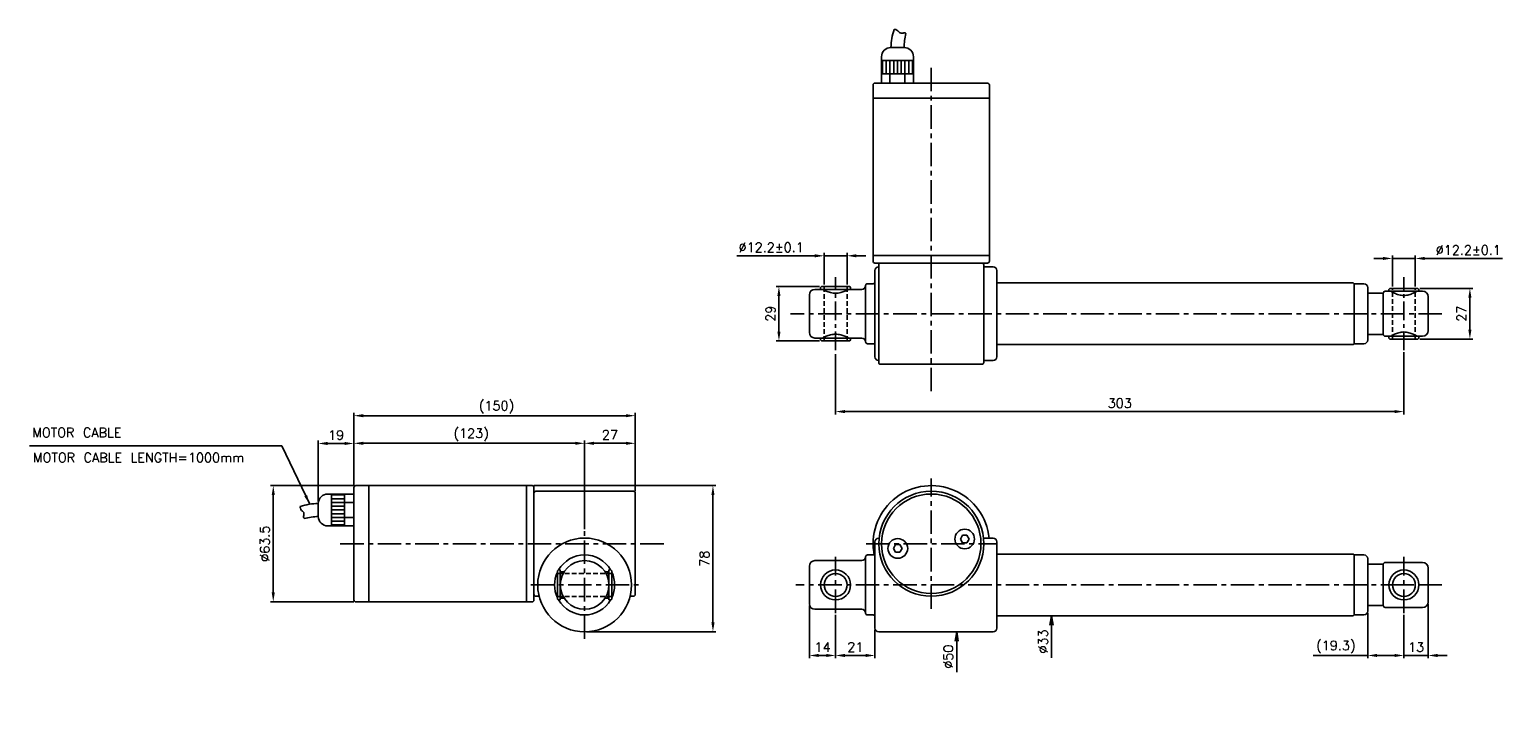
# Model space of a CAD drawing. Extents: x -172 to 614, y 49 to 420.
import ezdxf

# ---------------------------------------------------------------- set-up
doc = ezdxf.new("R2010")
doc.units = 0
doc.header["$LTSCALE"] = 10
doc.header["$MEASUREMENT"] = 0
doc.header["$PDMODE"] = 3
doc.linetypes.add('CENTER', pattern=[2, 1.25, -0.25, 0.25, -0.25])
doc.linetypes.add('HIDDEN', pattern=[0.375, 0.25, -0.125])
doc.layers.get('0').update_dxf_attribs({"linetype": 'CONTINUOUS'})
doc.layers.get('DEFPOINTS').update_dxf_attribs({"linetype": 'CONTINUOUS'})
for name, color, linetype in [('CE', 7, 'CENTER'), ('DIM', 7, 'CONTINUOUS'), ('HIDDEN', 7, 'HIDDEN')]:
    doc.layers.add(name, color=color, linetype=linetype)
doc.styles.get("Standard").update_dxf_attribs({"font": 'txt.shx'})
doc.dimstyles.new('FU-2D', dxfattribs={"dimtxt": 2, "dimasz": 2, "dimexe": 1.5, "dimexo": 1, "dimgap": 0.8, "dimtad": 1, "dimdec": 3, "dimtxsty": 'STANDARD', "dimblk1": 'OPEN', "dimblk2": 'OPEN', "dimsah": 1, "dimcen": -1.5, "dimclrd": 256, "dimclre": 256, "dimclrt": 256, "dimazin": 3, "dimtp": 0.3, "dimtfac": 0.8, "dimtmove": 0, "dimatfit": 3, "dimtolj": 1})

# ---------------------------------------------------------------- blocks, each defined once
blk = doc.blocks.new('_OPEN')
at = {"color": 0, "linetype": 'BYBLOCK'}
for p, q in [((-1, 0.17), (0, 0)), ((0, 0), (-1, -0.17)), ((0, 0), (-1, 0))]:
    blk.add_line(p, q, dxfattribs=at)
blk = doc.blocks.new('*D1')
at = {"layer": 'DEFPOINTS', "color": 0}
for p in [(322.59, 98.81), (342.01, 98.81), (339.43, 48.81)]:
    blk.add_point(p, dxfattribs=at)
at = {"layer": 'DIM'}
blk.add_line((322.59, 93.81), (322.59, 77.31), dxfattribs=at)
at = {"layer": 'DIM', "xscale": 5, "yscale": 5, "zscale": 5, "rotation": 90}
blk.add_blockref('_OPEN', (322.59, 98.81), dxfattribs=at)
at = {"layer": 'DIM', "insert": (318.09, 85.56), "char_height": 5, "attachment_point": 5, "rotation": 90}
blk.add_mtext('\\A1;%%c50', dxfattribs=at)
blk = doc.blocks.new('*D2')
at = {"layer": 'DEFPOINTS', "color": 0}
for p in [(344.76, 107.31), (373.13, 107.31), (344.76, 74.31)]:
    blk.add_point(p, dxfattribs=at)
at = {"layer": 'DIM'}
blk.add_line((373.13, 102.31), (373.13, 84.98), dxfattribs=at)
at = {"layer": 'DIM', "xscale": 5, "yscale": 5, "zscale": 5, "rotation": 90}
blk.add_blockref('_OPEN', (373.13, 107.31), dxfattribs=at)
at = {"layer": 'DIM', "insert": (368.63, 93.64), "char_height": 5, "attachment_point": 5, "rotation": 90}
blk.add_mtext('\\A1;%%c33', dxfattribs=at)
blk = doc.blocks.new('*D3')
at = {"layer": 'DEFPOINTS', "color": 0}
for p in [(258.01, 108.81), (279.01, 100.81), (279.01, 86.19)]:
    blk.add_point(p, dxfattribs=at)
at = {"layer": 'DIM'}
for p, q in [((258.01, 107.81), (258.01, 84.69)), ((279.01, 99.81), (279.01, 84.69)), ((263.01, 86.19), (274.01, 86.19))]:
    blk.add_line(p, q, dxfattribs=at)
for points in [[(263.01, 87.03), (263.01, 85.36), (258.01, 86.19)], [(274.01, 87.03), (274.01, 85.36), (279.01, 86.19)]]:
    blk.add_solid(points, dxfattribs=at)
at = {"layer": 'DIM', "insert": (268.51, 90.69), "char_height": 5, "attachment_point": 5}
blk.add_mtext('21', dxfattribs=at)
blk = doc.blocks.new('*D4')
at = {"layer": 'DEFPOINTS', "color": 0}
for p in [(244.01, 113.81), (258.01, 108.81), (244.01, 86.19)]:
    blk.add_point(p, dxfattribs=at)
at = {"layer": 'DIM'}
for p, q in [((244.01, 112.81), (244.01, 84.69)), ((258.01, 107.81), (258.01, 84.69)), ((253.01, 86.19), (249.01, 86.19))]:
    blk.add_line(p, q, dxfattribs=at)
for points in [[(249.01, 87.03), (249.01, 85.36), (244.01, 86.19)], [(253.01, 87.03), (253.01, 85.36), (258.01, 86.19)]]:
    blk.add_solid(points, dxfattribs=at)
at = {"layer": 'DIM', "insert": (251.01, 90.69), "char_height": 5, "attachment_point": 5}
blk.add_mtext('14', dxfattribs=at)
blk = doc.blocks.new('*D5')
at = {"layer": 'DEFPOINTS', "color": 0}
for p in [(574.01, 114.81), (561.01, 108.81), (574.01, 86.19)]:
    blk.add_point(p, dxfattribs=at)
at = {"layer": 'DIM'}
for p, q in [((574.01, 113.81), (574.01, 84.69)), ((561.01, 107.81), (561.01, 84.69)), ((556.01, 86.19), (551.01, 86.19)), ((561.01, 86.19), (574.01, 86.19)), ((579.01, 86.19), (584.01, 86.19))]:
    blk.add_line(p, q, dxfattribs=at)
for points in [[(556.01, 87.03), (556.01, 85.36), (561.01, 86.19)], [(579.01, 87.03), (579.01, 85.36), (574.01, 86.19)]]:
    blk.add_solid(points, dxfattribs=at)
at = {"layer": 'DIM', "insert": (567.51, 90.69), "char_height": 5, "attachment_point": 5}
blk.add_mtext('13', dxfattribs=at)
blk = doc.blocks.new('*D6')
at = {"layer": 'DEFPOINTS', "color": 0}
for p in [(541.71, 109.81), (561.01, 108.81), (561.01, 86.19)]:
    blk.add_point(p, dxfattribs=at)
at = {"layer": 'DIM'}
for p, q in [((541.71, 108.81), (541.71, 84.69)), ((561.01, 107.81), (561.01, 84.69)), ((541.71, 86.19), (512.71, 86.19)), ((556.01, 86.19), (546.71, 86.19))]:
    blk.add_line(p, q, dxfattribs=at)
for points in [[(546.71, 87.03), (546.71, 85.36), (541.71, 86.19)], [(556.01, 87.03), (556.01, 85.36), (561.01, 86.19)]]:
    blk.add_solid(points, dxfattribs=at)
at = {"layer": 'DIM', "insert": (524.71, 90.69), "char_height": 5, "attachment_point": 5}
blk.add_mtext('(19.3)', dxfattribs=at)
blk = doc.blocks.new('*D8')
at = {"layer": 'DEFPOINTS', "color": 0}
for p in [(568.51, 282), (568.51, 255), (596.21, 255)]:
    blk.add_point(p, dxfattribs=at)
at = {"layer": 'DIM'}
for p, q in [((569.51, 282), (597.71, 282)), ((596.21, 277), (596.21, 260)), ((569.51, 255), (597.71, 255))]:
    blk.add_line(p, q, dxfattribs=at)
for points in [[(595.37, 277), (597.04, 277), (596.21, 282)], [(595.37, 260), (597.04, 260), (596.21, 255)]]:
    blk.add_solid(points, dxfattribs=at)
at = {"layer": 'DIM', "insert": (591.71, 268.5), "char_height": 5, "attachment_point": 5, "rotation": 90}
blk.add_mtext('27', dxfattribs=at)
blk = doc.blocks.new('*D9')
at = {"layer": 'DEFPOINTS', "color": 0}
for p in [(567.11, 297.98), (554.91, 282), (567.11, 282)]:
    blk.add_point(p, dxfattribs=at)
at = {"layer": 'DIM'}
for p, q in [((554.91, 283), (554.91, 299.48)), ((567.11, 283), (567.11, 299.48)), ((549.91, 297.98), (544.91, 297.98)), ((554.91, 297.98), (567.11, 297.98)), ((572.11, 297.98), (613.61, 297.98))]:
    blk.add_line(p, q, dxfattribs=at)
for points in [[(549.91, 298.81), (549.91, 297.15), (554.91, 297.98)], [(572.11, 298.81), (572.11, 297.15), (567.11, 297.98)]]:
    blk.add_solid(points, dxfattribs=at)
at = {"layer": 'DIM', "insert": (595.36, 302.48), "char_height": 5, "attachment_point": 5}
blk.add_mtext('%%c12.2%%p0.1', dxfattribs=at)
blk = doc.blocks.new('*D10')
at = {"layer": 'DEFPOINTS', "color": 0}
for p in [(264.11, 299.4), (251.91, 283), (264.11, 283)]:
    blk.add_point(p, dxfattribs=at)
at = {"layer": 'DIM'}
for p, q in [((246.91, 299.4), (205.41, 299.4)), ((251.91, 284), (251.91, 300.9)), ((264.11, 299.4), (251.91, 299.4)), ((264.11, 284), (264.11, 300.9)), ((269.11, 299.4), (274.11, 299.4))]:
    blk.add_line(p, q, dxfattribs=at)
for points in [[(246.91, 300.23), (246.91, 298.56), (251.91, 299.4)], [(269.11, 300.23), (269.11, 298.56), (264.11, 299.4)]]:
    blk.add_solid(points, dxfattribs=at)
at = {"layer": 'DIM', "insert": (223.66, 303.9), "char_height": 5, "attachment_point": 5}
blk.add_mtext('%%c12.2%%p0.1', dxfattribs=at)
blk = doc.blocks.new('*D11')
at = {"layer": 'DEFPOINTS', "color": 0}
for p in [(250.51, 283), (227.8, 254), (250.51, 254)]:
    blk.add_point(p, dxfattribs=at)
at = {"layer": 'DIM'}
for p, q in [((249.51, 283), (226.3, 283)), ((227.8, 278), (227.8, 259)), ((249.51, 254), (226.3, 254))]:
    blk.add_line(p, q, dxfattribs=at)
for points in [[(226.96, 278), (228.63, 278), (227.8, 283)], [(226.96, 259), (228.63, 259), (227.8, 254)]]:
    blk.add_solid(points, dxfattribs=at)
at = {"layer": 'DIM', "insert": (223.3, 268.5), "char_height": 5, "attachment_point": 5, "rotation": 90}
blk.add_mtext('29', dxfattribs=at)
blk = doc.blocks.new('*D12')
at = {"layer": 'DEFPOINTS', "color": 0}
for p in [(2.18, 176.81), (-41.82, 114.81), (2.18, 114.81)]:
    blk.add_point(p, dxfattribs=at)
at = {"layer": 'DIM'}
for p, q in [((1.18, 176.81), (-43.32, 176.81)), ((-41.82, 171.81), (-41.82, 119.81)), ((1.18, 114.81), (-43.32, 114.81))]:
    blk.add_line(p, q, dxfattribs=at)
for points in [[(-42.65, 171.81), (-40.98, 171.81), (-41.82, 176.81)], [(-42.65, 119.81), (-40.98, 119.81), (-41.82, 114.81)]]:
    blk.add_solid(points, dxfattribs=at)
at = {"layer": 'DIM', "insert": (-46.32, 145.81), "char_height": 5, "attachment_point": 5, "rotation": 90}
blk.add_mtext('%%c63.5', dxfattribs=at)
blk = doc.blocks.new('*D13')
at = {"layer": 'DEFPOINTS', "color": 0}
for p in [(1.18, 199.28), (1.18, 175.81), (-17.82, 167.31)]:
    blk.add_point(p, dxfattribs=at)
at = {"layer": 'DIM'}
for p, q in [((-17.82, 168.31), (-17.82, 200.78)), ((-12.82, 199.28), (-3.82, 199.28)), ((1.18, 176.81), (1.18, 200.78))]:
    blk.add_line(p, q, dxfattribs=at)
for points in [[(-12.82, 200.11), (-12.82, 198.44), (-17.82, 199.28)], [(-3.82, 200.11), (-3.82, 198.44), (1.18, 199.28)]]:
    blk.add_solid(points, dxfattribs=at)
at = {"layer": 'DIM', "insert": (-8.32, 203.78), "char_height": 5, "attachment_point": 5}
blk.add_mtext('19', dxfattribs=at)
blk = doc.blocks.new('*D14')
at = {"layer": 'DEFPOINTS', "color": 0}
for p in [(124.18, 199.37), (1.18, 175.81), (124.18, 152.56)]:
    blk.add_point(p, dxfattribs=at)
at = {"layer": 'DIM'}
for p, q in [((1.18, 176.81), (1.18, 200.87)), ((6.18, 199.37), (119.18, 199.37)), ((124.18, 153.56), (124.18, 200.87))]:
    blk.add_line(p, q, dxfattribs=at)
for points in [[(6.18, 200.2), (6.18, 198.54), (1.18, 199.37)], [(119.18, 200.2), (119.18, 198.54), (124.18, 199.37)]]:
    blk.add_solid(points, dxfattribs=at)
at = {"layer": 'DIM', "insert": (63.68, 203.87), "char_height": 5, "attachment_point": 5}
blk.add_mtext('(123)', dxfattribs=at)
blk = doc.blocks.new('*D15')
at = {"layer": 'DEFPOINTS', "color": 0}
for p in [(151.18, 199.37), (151.18, 172.81), (124.18, 152.56)]:
    blk.add_point(p, dxfattribs=at)
at = {"layer": 'DIM'}
for p, q in [((124.18, 153.56), (124.18, 200.87)), ((129.18, 199.37), (146.18, 199.37)), ((151.18, 173.81), (151.18, 200.87))]:
    blk.add_line(p, q, dxfattribs=at)
for points in [[(129.18, 200.2), (129.18, 198.54), (124.18, 199.37)], [(146.18, 200.2), (146.18, 198.54), (151.18, 199.37)]]:
    blk.add_solid(points, dxfattribs=at)
at = {"layer": 'DIM', "insert": (137.68, 203.87), "char_height": 5, "attachment_point": 5}
blk.add_mtext('27', dxfattribs=at)
blk = doc.blocks.new('*D16')
at = {"layer": 'DEFPOINTS', "color": 0}
for p in [(1.18, 214.1), (1.18, 175.81), (151.18, 172.81)]:
    blk.add_point(p, dxfattribs=at)
at = {"layer": 'DIM'}
for p, q in [((1.18, 176.81), (1.18, 215.6)), ((146.18, 214.1), (6.18, 214.1)), ((151.18, 173.81), (151.18, 215.6))]:
    blk.add_line(p, q, dxfattribs=at)
for points in [[(6.18, 214.93), (6.18, 213.27), (1.18, 214.1)], [(146.18, 214.93), (146.18, 213.27), (151.18, 214.1)]]:
    blk.add_solid(points, dxfattribs=at)
at = {"layer": 'DIM', "insert": (77.18, 218.6), "char_height": 5, "attachment_point": 5}
blk.add_mtext('(150)', dxfattribs=at)
blk = doc.blocks.new('*D17')
at = {"layer": 'DEFPOINTS', "color": 0}
for p in [(96.18, 176.81), (124.18, 98.81), (192.61, 98.81)]:
    blk.add_point(p, dxfattribs=at)
at = {"layer": 'DIM'}
for p, q in [((97.18, 176.81), (194.11, 176.81)), ((192.61, 171.81), (192.61, 103.81)), ((125.18, 98.81), (194.11, 98.81))]:
    blk.add_line(p, q, dxfattribs=at)
for points in [[(191.78, 171.81), (193.45, 171.81), (192.61, 176.81)], [(191.78, 103.81), (193.45, 103.81), (192.61, 98.81)]]:
    blk.add_solid(points, dxfattribs=at)
at = {"layer": 'DIM', "insert": (188.11, 137.81), "char_height": 5, "attachment_point": 5, "rotation": 90}
blk.add_mtext('78', dxfattribs=at)
blk = doc.blocks.new('*D18')
at = {"layer": 'DEFPOINTS', "color": 0}
for p in [(258.01, 248), (561.01, 249), (561.01, 216.29)]:
    blk.add_point(p, dxfattribs=at)
at = {"layer": 'DIM'}
for p, q in [((258.01, 247), (258.01, 214.79)), ((561.01, 248), (561.01, 214.79)), ((263.01, 216.29), (556.01, 216.29))]:
    blk.add_line(p, q, dxfattribs=at)
for points in [[(263.01, 217.13), (263.01, 215.46), (258.01, 216.29)], [(556.01, 217.13), (556.01, 215.46), (561.01, 216.29)]]:
    blk.add_solid(points, dxfattribs=at)
at = {"layer": 'DIM', "insert": (409.51, 220.79), "char_height": 5, "attachment_point": 5}
blk.add_mtext('303', dxfattribs=at)

msp = doc.modelspace()

# ---------------------------------------------------------------- linework, layer by layer
for p, q in [((287.5101, 410.4967), (294.5101, 410.4967)), ((282.5101, 396.4967), (282.5101, 405.4967)), ((282.5101, 403.4967), (299.5101, 403.4967)), ((283.0101, 396.4967), (283.0101, 403.4967)), ((285.0101, 396.4967), (285.0101, 403.4967)), ((287.0101, 396.4967), (287.0101, 403.4967)), ((289.0101, 396.4967), (289.0101, 403.4967)), ((291.0101, 396.4967), (291.0101, 403.4967)), ((293.0101, 396.4967), (293.0101, 403.4967)), ((295.0101, 396.4967), (295.0101, 403.4967)), ((297.0101, 396.4967), (297.0101, 403.4967)), ((299.0101, 396.4967), (299.0101, 403.4967)), ((299.5101, 396.4967), (299.5101, 405.4967)), ((282.5101, 396.4967), (299.5101, 396.4967)), ((282.5101, 391.4967), (282.5101, 396.4967)), ((287.0101, 391.4967), (287.0101, 396.4967)), ((295.0101, 391.4967), (295.0101, 396.4967)), ((299.5101, 391.4967), (299.5101, 396.4967)), ((278.0101, 390.4967), (278.0101, 296.4967)), ((339.0101, 391.4967), (279.0101, 391.4967)), ((339.0101, 391.4967), (279.0101, 391.4967)), ((340.0101, 296.4967), (340.0101, 390.4967)), ((340.0101, 383.4967), (278.0101, 383.4967)), ((340.0101, 299.4967), (278.0101, 299.4967)), ((339.0101, 295.4967), (279.0101, 295.4967)), ((279.0101, 291.4967), (279.0101, 245.4967)), ((281.0101, 294.4967), (281.0101, 242.4967)), ((342.0101, 293.4967), (337.0074, 293.4967)), ((337.0101, 242.4967), (337.0101, 294.4967)), ((344.0101, 291.4967), (344.0101, 245.4967)), ((250.5101, 282.9967), (250.0101, 282.4967)), ((250.5101, 282.9967), (258.0101, 282.9967)), ((258.0101, 282.9967), (265.5101, 282.9967)), ((266.0101, 282.4967), (265.5101, 282.9967)), ((274.0101, 283.4967), (274.0101, 253.4967)), ((278.0101, 284.4967), (275.0101, 284.4967)), ((344.0101, 288.6967), (344.0007, 288.7062)), ((534.0101, 284.9967), (344.0101, 284.9967)), ((534.5101, 284.4967), (534.0101, 284.9967)), ((534.5101, 268.4967), (534.5101, 284.4967)), ((539.7101, 284.4967), (534.5101, 284.4967)), ((244.0101, 278.4967), (244.0101, 258.4967)), ((250.0101, 281.4967), (247.0101, 281.4967)), ((250.0101, 282.4967), (250.0101, 281.4967)), ((250.0101, 281.4967), (258.0101, 281.4967)), ((258.0101, 281.4967), (266.0101, 281.4967)), ((266.0101, 281.4967), (266.0101, 282.4967)), ((272.0101, 281.4967), (266.0101, 281.4967)), ((541.7101, 268.4967), (541.7101, 282.4967)), ((549.5101, 279.4967), (541.7101, 279.4967)), ((550.0101, 278.9967), (549.5101, 279.4967)), ((550.0101, 279.4967), (550.0101, 257.4967)), ((554.0101, 280.4967), (551.0101, 280.4967)), ((553.5101, 281.9967), (553.0101, 281.4967)), ((553.0101, 281.4967), (553.0101, 280.4967)), ((553.0101, 280.4967), (561.0101, 280.4967)), ((553.5101, 281.9967), (561.0101, 281.9967)), ((561.0101, 281.9967), (568.5101, 281.9967)), ((561.0101, 280.4967), (569.0101, 280.4967)), ((571.0101, 280.4967), (568.0101, 280.4967)), ((569.0101, 281.4967), (568.5101, 281.9967)), ((569.0101, 280.4967), (569.0101, 281.4967)), ((574.0101, 277.4967), (574.0101, 259.4967)), ((534.5101, 252.4967), (534.5101, 268.4967)), ((541.7101, 254.4967), (541.7101, 268.4967)), ((247.0101, 255.4967), (250.0101, 255.4967)), ((250.0101, 255.4967), (250.0101, 254.4967)), ((250.0101, 255.4967), (258.0101, 255.4967)), ((250.0101, 254.4967), (250.5101, 253.9967)), ((250.5101, 253.9967), (258.0101, 253.9967)), ((258.0101, 255.4967), (266.0101, 255.4967)), ((258.0101, 253.9967), (265.5101, 253.9967)), ((265.5101, 253.9967), (266.0101, 254.4967)), ((266.0101, 255.4967), (272.0101, 255.4967)), ((266.0101, 254.4967), (266.0101, 255.4967)), ((275.0101, 252.4967), (278.0101, 252.4967)), ((344.0101, 251.9967), (534.0101, 251.9967)), ((534.0101, 251.9967), (534.5101, 252.4967)), ((534.5101, 252.4967), (539.7101, 252.4967)), ((541.7101, 257.4967), (549.5101, 257.4967)), ((549.5101, 257.4967), (550.0101, 257.9967)), ((551.0101, 256.4967), (554.0101, 256.4967)), ((553.0101, 256.4967), (553.0101, 255.4967)), ((553.0101, 256.4967), (561.0101, 256.4967)), ((553.0101, 255.4967), (553.5101, 254.9967)), ((553.5101, 254.9967), (561.0101, 254.9967)), ((561.0101, 256.4967), (569.0101, 256.4967)), ((561.0101, 254.9967), (568.5101, 254.9967)), ((568.5101, 254.9967), (569.0101, 255.4967)), ((569.0101, 256.4967), (571.0101, 256.4967)), ((569.0101, 255.4967), (569.0101, 256.4967)), ((337.0074, 243.4967), (342.0101, 243.4967)), ((344.0002, 248.2868), (344.0101, 248.2967)), ((282.0101, 241.4967), (336.0101, 241.4967)), ((1.1833, 175.8101), (1.1833, 115.8101)), ((96.1833, 176.8101), (2.1833, 176.8101)), ((9.1833, 176.8101), (9.1833, 114.8101)), ((93.1833, 176.8101), (93.1833, 114.8101)), ((97.1833, 175.8101), (97.1833, 141.6349)), ((150.1833, 173.8101), (98.1833, 173.8101)), ((151.1833, 118.8101), (151.1833, 172.8101)), ((-17.8167, 167.3101), (-17.8167, 160.3101)), ((-3.8167, 172.3101), (-12.8167, 172.3101)), ((-10.8167, 172.3101), (-10.8167, 155.3101)), ((-3.8167, 171.8101), (-10.8167, 171.8101)), ((-3.8167, 169.8101), (-10.8167, 169.8101)), ((-3.8167, 167.8101), (-10.8167, 167.8101)), ((-3.8167, 165.8101), (-10.8167, 165.8101)), ((1.1833, 172.3101), (-3.8167, 172.3101)), ((-3.8167, 172.3101), (-3.8167, 155.3101)), ((-3.8167, 172.3101), (-3.8167, 155.3101)), ((1.1833, 167.8101), (-3.8167, 167.8101)), ((-3.8167, 163.8101), (-10.8167, 163.8101)), ((-3.8167, 161.8101), (-10.8167, 161.8101)), ((-3.8167, 159.8101), (-10.8167, 159.8101)), ((-3.8167, 157.8101), (-10.8167, 157.8101)), ((1.1833, 159.8101), (-3.8167, 159.8101)), ((-3.8167, 155.3101), (-12.8167, 155.3101)), ((-3.8167, 155.8101), (-10.8167, 155.8101)), ((1.1833, 155.3101), (-3.8167, 155.3101)), ((324.5256, 148.3152), (325.6803, 150.3152)), ((325.6803, 150.3152), (327.9897, 150.3152)), ((327.9897, 150.3152), (329.1444, 148.3152)), ((97.1833, 141.6349), (97.1833, 115.8101)), ((279.0101, 146.8101), (279.0101, 100.8101)), ((281.1676, 148.8101), (281.0101, 148.8101)), ((288.8759, 143.305), (290.0306, 145.305)), ((290.0306, 141.305), (288.8759, 143.305)), ((290.0306, 145.305), (292.34, 145.305)), ((292.34, 145.305), (293.4947, 143.305)), ((293.4947, 143.305), (292.34, 141.305)), ((325.6803, 146.3152), (324.5256, 148.3152)), ((327.9897, 146.3152), (325.6803, 146.3152)), ((329.1444, 148.3152), (327.9897, 146.3152)), ((342.0101, 148.8101), (336.849, 148.8101)), ((336.9931, 144.8101), (336.9889, 144.8101)), ((344.0101, 144.0101), (344.0007, 144.0196)), ((344.0101, 146.8101), (344.0101, 100.8101)), ((244.0101, 133.8101), (244.0101, 113.8101)), ((272.0101, 136.8101), (247.0101, 136.8101)), ((274.0101, 138.8101), (274.0101, 108.8101)), ((278.0101, 139.8101), (275.0101, 139.8101)), ((292.34, 141.305), (290.0306, 141.305)), ((335.0101, 135.4206), (335.0101, 135.4255)), ((335.8101, 137.705), (335.8101, 137.717)), ((344.0041, 140.5662), (344.0101, 140.5601)), ((534.0101, 140.3101), (344.0101, 140.3101)), ((534.5101, 139.8101), (534.0101, 140.3101)), ((534.5101, 107.8101), (534.5101, 139.8101)), ((539.7101, 139.8101), (534.5101, 139.8101)), ((541.7101, 109.8101), (541.7101, 137.8101)), ((549.5101, 134.8101), (541.7101, 134.8101)), ((550.0101, 134.3101), (549.5101, 134.8101)), ((550.0101, 134.8101), (550.0101, 123.8101)), ((571.0101, 135.8101), (551.0101, 135.8101)), ((110.1833, 131.8101), (109.6833, 131.3101)), ((109.6833, 116.3101), (109.6833, 131.3101)), ((111.1833, 131.8101), (110.1833, 131.8101)), ((111.1833, 123.9111), (111.1833, 131.8101)), ((113.2265, 130.8101), (111.1833, 130.8101)), ((135.1378, 130.8101), (135.1374, 130.8101)), ((137.1833, 130.8101), (135.1378, 130.8101)), ((138.1833, 131.8101), (137.1833, 131.8101)), ((137.1833, 115.8101), (137.1833, 131.8101)), ((138.6833, 131.3101), (138.1833, 131.8101)), ((138.6833, 116.3101), (138.6833, 131.3101)), ((330.0101, 127.2943), (330.0101, 127.2907)), ((333.0101, 131.3803), (333.0101, 131.3896)), ((333.5101, 132.2554), (333.5101, 132.2564)), ((574.0101, 132.8101), (574.0101, 123.8101)), ((111.1833, 115.8101), (111.1833, 123.7099)), ((291.0101, 124.3711), (291.0101, 124.3712)), ((321.0101, 120.5123), (321.0101, 120.5119)), ((550.0101, 123.8101), (550.0101, 112.8101)), ((574.0101, 123.8101), (574.0101, 114.8101)), ((2.1833, 114.8101), (96.1833, 114.8101)), ((98.1833, 117.8101), (99.9114, 117.8101)), ((109.6833, 116.3101), (110.1833, 115.8101)), ((110.1833, 115.8101), (111.1833, 115.8101)), ((111.1833, 116.8101), (113.2285, 116.8101)), ((135.1354, 116.8101), (135.1378, 116.8101)), ((135.1378, 116.8101), (137.1833, 116.8101)), ((137.1833, 115.8101), (138.1833, 115.8101)), ((138.1833, 115.8101), (138.6833, 116.3101)), ((148.4527, 117.8101), (150.1833, 117.8101)), ((247.0101, 110.8101), (272.0101, 110.8101)), ((541.7101, 112.8101), (549.5101, 112.8101)), ((549.5101, 112.8101), (550.0101, 113.3101)), ((551.0101, 111.8101), (571.0101, 111.8101)), ((275.0101, 107.8101), (278.0101, 107.8101)), ((344.0002, 103.6002), (344.0101, 103.6101)), ((344.0101, 107.0601), (344.0039, 107.0539)), ((344.0101, 107.3101), (534.0101, 107.3101)), ((534.0101, 107.3101), (534.5101, 107.8101)), ((534.5101, 107.8101), (539.7101, 107.8101)), ((281.0101, 98.8101), (342.0101, 98.8101))]:
    msp.add_line(p, q)
for centre, radius in [((309.0101, 145.8101), 28), ((309.0101, 145.8101), 26.5), ((326.835, 148.3152), 5.25), ((124.1833, 123.8101), 25), ((291.1853, 143.305), 5.25), ((124.1833, 123.8101), 13), ((258.0101, 123.8101), 8), ((258.0101, 123.8101), 6.1), ((561.0101, 123.8101), 8), ((561.0101, 123.8101), 6.1)]:
    msp.add_circle(centre, radius)
for centre, radius, start, end in [((320.9961, 409.6473), 33.4967, 161.8094251, 178.5469513), ((327.9961, 409.6473), 33.4967, 165.7246332, 178.5469513), ((287.5101, 405.4967), 5, 90, 180), ((294.5101, 405.4967), 5, 0, 90), ((279.0101, 390.4967), 1, 90, 180), ((339.0101, 390.4967), 1, 0, 90), ((279.0101, 296.4967), 1, 180, 270), ((281.0101, 291.4967), 2, 90.0799032, 180), ((282.0101, 294.4967), 1, 90, 180), ((336.0101, 294.4967), 1, 0, 90), ((339.0101, 296.4967), 1, 270, 0), ((342.0101, 291.4967), 2, 0, 90), ((272.0101, 283.4967), 2, 270, 0), ((275.0101, 283.4967), 1, 90, 180), ((278.0101, 285.4967), 1, 270, 0), ((539.7101, 282.4967), 2, 0, 90), ((247.0101, 278.4967), 3, 90, 180), ((551.0101, 279.4967), 1, 90, 180), ((571.0101, 277.4967), 3, 0, 90), ((571.0101, 259.4967), 3, 270, 0), ((247.0101, 258.4967), 3, 180, 270), ((272.0101, 253.4967), 2, 0, 90), ((275.0101, 253.4967), 1, 180, 270), ((278.0101, 251.4967), 1, 360, 90), ((539.7101, 254.4967), 2, 270, 0), ((551.0101, 257.4967), 1, 180, 270), ((281.0101, 245.4967), 2, 180, 269.9200968), ((342.0101, 245.4967), 2, 270, 0), ((282.0101, 242.4967), 1, 180, 270), ((336.0101, 242.4967), 1, 270, 0), ((2.1833, 175.8101), 1, 90, 180), ((96.1833, 175.8101), 1, 0, 90), ((98.1833, 172.8101), 1, 90, 180), ((150.1833, 172.8101), 1, 0, 90), ((309.0101, 145.8101), 31, 5.5605602, 188), ((-16.9673, 133.8242), 33.4967, 91.4530487, 108.1905749), ((-12.8167, 167.3101), 5, 90, 180), ((-16.9673, 126.8242), 33.4967, 91.4530487, 104.2753668), ((-12.8167, 160.3101), 5, 180, 270), ((326.835, 148.3152), 2.15, 129.1685364, 129.2085306), ((326.835, 148.3152), 2.15, 110.9673364, 110.9976753), ((326.835, 148.3152), 2.15, 69.0023247, 69.0326636), ((309.0101, 145.8101), 31, 188, 190.8346314), ((281.0101, 146.8101), 2, 90, 180), ((291.1853, 143.305), 2.15, 188.6333629, 188.6425483), ((291.1853, 143.305), 2.15, 170.7914694, 170.8314636), ((291.1853, 143.305), 2.15, 129.1685364, 129.2085306), ((291.1853, 143.305), 2.15, 231.3574517, 231.3666371), ((291.1853, 143.305), 2.15, 110.9673364, 110.9976753), ((291.1853, 143.305), 2.15, 69.0023247, 69.0326636), ((326.835, 148.3152), 2.15, 188.6333629, 188.6425483), ((326.835, 148.3152), 2.15, 170.7914694, 170.8314636), ((326.835, 148.3152), 2.15, 231.3574517, 231.3666371), ((342.0101, 146.8101), 2, 0, 90), ((124.1833, 123.8101), 16, 30.0095525, 149.9904475), ((247.0101, 133.8101), 3, 90, 180), ((272.0101, 138.8101), 2, 270, 0), ((275.0101, 138.8101), 1, 90, 180), ((278.0101, 140.8101), 1, 270, 0), ((539.7101, 137.8101), 2, 0, 90), ((551.0101, 134.8101), 1, 90, 180), ((571.0101, 132.8101), 3, 0, 90), ((124.1833, 123.8101), 16, 154.8453889, 205.1740763), ((124.1833, 123.8101), 16, 334.8245095, 25.159825), ((98.1833, 118.8101), 1, 180, 270), ((150.1833, 118.8101), 1, 270, 0), ((2.1833, 115.8101), 1, 180, 270), ((96.1833, 115.8101), 1, 270, 0), ((124.1833, 123.8101), 16, 209.9904484, 270), ((124.1833, 123.8101), 16, 270, 330.0095516), ((247.0101, 113.8101), 3, 180, 270), ((272.0101, 108.8101), 2, 0, 90), ((551.0101, 112.8101), 1, 180, 270), ((571.0101, 114.8101), 3, 270, 0), ((275.0101, 108.8101), 1, 180, 270), ((278.0101, 106.8101), 1, 360, 90), ((539.7101, 109.8101), 2, 270, 0), ((281.0101, 100.8101), 2, 180, 270), ((342.0101, 100.8101), 2, 270, 0)]:
    msp.add_arc(centre, radius, start, end)
for points, knots in [([(289.1734, 420.1043), (289.488, 420.1345), (290.2177, 420.1047), (291.3454, 419.5953), (292.0116, 418.0913), (293.6103, 418.1122), (294.9702, 418.4271), (295.3689, 418.1513), (295.5337, 417.907)], [3.0673482, 3.0673482, 3.0673482, 3.0673482, 4.04255326, 5.32150294, 6.51521063, 8.5578032, 9.40158177, 10.43629596, 10.43629596, 10.43629596, 10.43629596]), ([(265.0101, 281.4967), (265.0101, 281.4967), (264.9662, 281.4729), (264.7844, 281.3763), (264.6466, 281.3037), (264.2863, 281.1207), (264.0635, 281.0104), (263.5529, 280.7715), (263.2649, 280.6431), (262.6537, 280.3914), (262.3079, 280.2587), (261.5532, 280.0044), (261.1442, 279.883), (260.2859, 279.6773), (259.8358, 279.593), (258.9235, 279.4798), (258.4612, 279.4512), (257.5591, 279.4512), (257.0968, 279.4798), (256.1845, 279.593), (255.7344, 279.6773), (254.8761, 279.883), (254.4671, 280.0044), (253.7124, 280.2587), (253.3666, 280.3914), (252.7554, 280.6431), (252.4674, 280.7715), (251.9568, 281.0104), (251.734, 281.1207), (251.3737, 281.3037), (251.2359, 281.3763), (251.0541, 281.4729), (251.0101, 281.4967), (251.0101, 281.4967)], [10.80374499, 10.80374499, 10.80374499, 10.80374499, 12.15161463, 12.15161463, 13.49948427, 13.49948427, 14.84735391, 14.84735391, 16.19522355, 16.19522355, 17.54829015, 17.54829015, 18.90135676, 18.90135676, 20.25442336, 20.25442336, 21.60748997, 21.60748997, 22.96055658, 22.96055658, 24.31362318, 24.31362318, 25.66668979, 25.66668979, 27.01975639, 27.01975639, 28.36762603, 28.36762603, 29.71549567, 29.71549567, 31.06336532, 31.06336532, 32.41123496, 32.41123496, 32.41123496, 32.41123496]), ([(561.0101, 278.2435), (560.5564, 278.2435), (560.0925, 278.2761), (559.1787, 278.4037), (558.7287, 278.4984), (557.8716, 278.728), (557.4637, 278.8628), (556.7108, 279.1439), (556.3659, 279.29), (555.7566, 279.5659), (555.4694, 279.7062), (554.9593, 279.9669), (554.7364, 280.0871), (554.3755, 280.2864), (554.2372, 280.3655), (554.0545, 280.4707), (554.0101, 280.4967), (554.0101, 280.4967)], [0, 0, 0, 0, 1.36113715, 1.36113715, 2.72227429, 2.72227429, 4.08341144, 4.08341144, 5.44454858, 5.44454858, 6.79803143, 6.79803143, 8.15151428, 8.15151428, 9.50499713, 9.50499713, 10.85847998, 10.85847998, 10.85847998, 10.85847998]), ([(568.0101, 280.4967), (568.0101, 280.4967), (567.9658, 280.4707), (567.7831, 280.3655), (567.6448, 280.2864), (567.2839, 280.0871), (567.061, 279.9669), (566.5509, 279.7062), (566.2637, 279.5659), (565.6544, 279.29), (565.3095, 279.1439), (564.5566, 278.8628), (564.1486, 278.728), (563.2916, 278.4984), (562.8416, 278.4037), (561.9278, 278.2761), (561.4639, 278.2435), (561.0101, 278.2435)], [32.57543993, 32.57543993, 32.57543993, 32.57543993, 33.92892278, 33.92892278, 35.28240563, 35.28240563, 36.63588848, 36.63588848, 37.98937133, 37.98937133, 39.35050847, 39.35050847, 40.71164562, 40.71164562, 42.07278277, 42.07278277, 43.43391991, 43.43391991, 43.43391991, 43.43391991]), ([(251.0102, 255.4967), (251.0106, 255.497), (251.0546, 255.5208), (251.2359, 255.6171), (251.3737, 255.6897), (251.734, 255.8727), (251.9568, 255.983), (252.4674, 256.2219), (252.7554, 256.3503), (253.3666, 256.602), (253.7124, 256.7347), (254.4671, 256.989), (254.8761, 257.1104), (255.7344, 257.3161), (256.1845, 257.4004), (257.0968, 257.5136), (257.5591, 257.5422), (258.4612, 257.5422), (258.9235, 257.5136), (259.8358, 257.4004), (260.2859, 257.3161), (261.1442, 257.1104), (261.5532, 256.989), (262.3079, 256.7347), (262.6537, 256.602), (263.2649, 256.3503), (263.5529, 256.2219), (264.0635, 255.983), (264.2863, 255.8727), (264.6466, 255.6897), (264.7844, 255.6171), (264.9657, 255.5208), (265.0097, 255.497), (265.0101, 255.4967)], [10.81103003, 10.81103003, 10.81103003, 10.81103003, 12.15161463, 12.15161463, 13.49948427, 13.49948427, 14.84735391, 14.84735391, 16.19522355, 16.19522355, 17.54829015, 17.54829015, 18.90135676, 18.90135676, 20.25442336, 20.25442336, 21.60748997, 21.60748997, 22.96055658, 22.96055658, 24.31362318, 24.31362318, 25.66668979, 25.66668979, 27.01975639, 27.01975639, 28.36762603, 28.36762603, 29.71549567, 29.71549567, 31.06336532, 31.06336532, 32.40393846, 32.40393846, 32.40393846, 32.40393846]), ([(554.0102, 256.4967), (554.0106, 256.497), (554.0549, 256.523), (554.2372, 256.6279), (554.3755, 256.707), (554.7364, 256.9063), (554.9593, 257.0265), (555.4694, 257.2872), (555.7566, 257.4275), (556.3659, 257.7034), (556.7108, 257.8495), (557.4637, 258.1306), (557.8716, 258.2654), (558.7287, 258.495), (559.1787, 258.5897), (560.0925, 258.7173), (560.5564, 258.7499), (561.0101, 258.7499)], [32.58215426, 32.58215426, 32.58215426, 32.58215426, 33.92892278, 33.92892278, 35.28240563, 35.28240563, 36.63588848, 36.63588848, 37.98937133, 37.98937133, 39.35050847, 39.35050847, 40.71164562, 40.71164562, 42.07278277, 42.07278277, 43.43391991, 43.43391991, 43.43391991, 43.43391991]), ([(561.0101, 258.7499), (561.4639, 258.7499), (561.9278, 258.7173), (562.8416, 258.5897), (563.2916, 258.495), (564.1486, 258.2654), (564.5566, 258.1306), (565.3095, 257.8495), (565.6544, 257.7034), (566.2637, 257.4275), (566.5509, 257.2872), (567.061, 257.0265), (567.2839, 256.9063), (567.6448, 256.707), (567.7831, 256.6279), (567.9654, 256.523), (568.0097, 256.497), (568.0101, 256.4967)], [0, 0, 0, 0, 1.36113715, 1.36113715, 2.72227429, 2.72227429, 4.08341144, 4.08341144, 5.44454858, 5.44454858, 6.79803143, 6.79803143, 8.15151428, 8.15151428, 9.50499713, 9.50499713, 10.85175565, 10.85175565, 10.85175565, 10.85175565]), ([(-27.4242, 165.6468), (-27.4544, 165.3323), (-27.4247, 164.6026), (-26.9153, 163.4749), (-25.4112, 162.8086), (-25.4322, 161.21), (-25.747, 159.8501), (-25.4713, 159.4514), (-25.227, 159.2866)], [3.0673482, 3.0673482, 3.0673482, 3.0673482, 4.04255326, 5.32150294, 6.51521063, 8.5578032, 9.40158177, 10.43629596, 10.43629596, 10.43629596, 10.43629596])]:
    msp.add_open_spline(points, degree=3, knots=knots)
at = {"layer": 'CE', "color": 2}
for p, q in [((309.0101, 399.6967), (309.0101, 226.2967)), ((581.256, 268.4967), (234.0101, 268.4967)), ((309.0101, 111.0601), (309.0101, 180.5601)), ((124.1833, 95.0601), (124.1833, 152.5601)), ((166.3833, 145.8101), (-7.0167, 145.8101)), ((274.2601, 145.8101), (343.7601, 145.8101)), ((258.0101, 108.8101), (258.0101, 138.8101)), ((561.0101, 108.8101), (561.0101, 138.8101)), ((95.4333, 123.8101), (152.9333, 123.8101)), ((581.256, 123.8101), (236.7303, 123.8101)), ((557.2601, 123.8101), (564.7601, 123.8101))]:
    msp.add_line(p, q, dxfattribs=at)
at = {"layer": 'CE', "color": 2, "ltscale": 0.8}
for p, q in [((258.0101, 248.9967), (258.0101, 287.9967)), ((561.0101, 248.9967), (561.0101, 287.9967)), ((561.0101, 248.9967), (561.0101, 287.9967))]:
    msp.add_line(p, q, dxfattribs=at)
at = {"layer": 'DIM'}
msp.add_line((-37.2601, 198.0929), (-171.8102, 198.0929), dxfattribs=at)
at = {"layer": 'HIDDEN', "color": 1}
for p, q in [((251.9101, 253.9967), (251.9101, 282.9967)), ((264.1101, 253.9967), (264.1101, 282.9967)), ((554.9101, 254.9967), (554.9101, 281.9967)), ((567.1101, 254.9967), (567.1101, 281.9967)), ((138.6833, 129.9101), (109.6833, 129.9101)), ((138.6833, 117.7101), (109.6833, 117.7101))]:
    msp.add_line(p, q, dxfattribs=at)

# ---------------------------------------------------------------- texts
at = {"layer": 'DIM'}
for s, p in [('MOTOR CABLE', (-170.3005, 202.6018)), ('MOTOR CABLE LENGTH=1000mm', (-169.945, 189.2346))]:
    msp.add_text(s, height=5, dxfattribs=at).set_placement(p)

# ---------------------------------------------------------------- dimensions: what is measured, and where the dimension line sits
for base, p1, p2, text, picture, middle in [((264.1101, 299.3959), (251.9101, 282.9967), (264.1101, 282.9967), '%%c<>%%p0.1', '*D10', (223.6601, 299.3959)), ((567.1101, 297.9793), (554.9101, 281.9967), (567.1101, 281.9967), '%%c<>%%p0.1', '*D9', (595.3601, 297.9793)), ((1.1833, 214.0987), (151.1833, 172.8101), (1.1833, 175.8101), '(<>)', '*D16', (77.1833, 214.0987)), ((124.1833, 199.3701), (1.1833, 175.8101), (124.1833, 152.5601), '(<>)', '*D14', (63.6833, 199.3701)), ((561.0101, 86.1925), (541.7101, 109.8101), (561.0101, 108.8101), '(<>)', '*D6', (524.7101, 86.1925))]:
    dim = msp.add_linear_dim(base=base, p1=p1, p2=p2, text=text, dimstyle='FU-2D', override={"dimtxt": 5, "dimasz": 5, "dimgap": 2, "dimjust": 2, "dimdec": 2, "dimsah": 0, "dimcen": 1, "dimtp": 0.03, "dimtm": 0.1, "dimatfit": 3, "dimtolj": 0}, dxfattribs=at)
    dim.commit()
    dim.dimension.update_dxf_attribs({"geometry": picture, "text_midpoint": middle, "dimtype": 160})
for base, p1, p2, picture, middle in [((227.797, 253.9967), (250.5101, 282.9967), (250.5101, 253.9967), '*D11', (227.797, 268.4967)), ((596.2061, 254.9967), (568.5101, 281.9967), (568.5101, 254.9967), '*D8', (596.2061, 268.4967)), ((192.6126, 98.8101), (96.1833, 176.8101), (124.1833, 98.8101), '*D17', (192.6126, 137.8101))]:
    dim = msp.add_linear_dim(base=base, p1=p1, p2=p2, angle=90, dimstyle='FU-2D', override={"dimtxt": 5, "dimasz": 5, "dimgap": 2, "dimjust": 2, "dimdec": 2, "dimsah": 0, "dimcen": 1, "dimtp": 0.03, "dimtm": 0.1, "dimatfit": 3, "dimtolj": 0}, dxfattribs=at)
    dim.commit()
    dim.dimension.update_dxf_attribs({"geometry": picture, "text_midpoint": middle, "dimtype": 160})
for base, p1, p2, picture, middle in [((561.0101, 216.2947), (258.0101, 247.9967), (561.0101, 248.9967), '*D18', (409.5101, 216.2947)), ((1.1833, 199.2774), (-17.8167, 167.3101), (1.1833, 175.8101), '*D13', (-8.3167, 199.2774)), ((151.1833, 199.3701), (124.1833, 152.5601), (151.1833, 172.8101), '*D15', (137.6833, 199.3701)), ((244.0101, 86.1925), (258.0101, 108.8101), (244.0101, 113.8101), '*D4', (251.0101, 86.1925)), ((574.0101, 86.1925), (561.0101, 108.8101), (574.0101, 114.8101), '*D5', (567.5101, 86.1925)), ((279.0101, 86.1925), (258.0101, 108.8101), (279.0101, 100.8101), '*D3', (268.5101, 86.1925))]:
    dim = msp.add_linear_dim(base=base, p1=p1, p2=p2, dimstyle='FU-2D', override={"dimtxt": 5, "dimasz": 5, "dimgap": 2, "dimjust": 2, "dimdec": 2, "dimsah": 0, "dimcen": 1, "dimtp": 0.03, "dimtm": 0.1, "dimatfit": 3, "dimtolj": 0}, dxfattribs=at)
    dim.commit()
    dim.dimension.update_dxf_attribs({"geometry": picture, "text_midpoint": middle, "dimtype": 160})
dim = msp.add_linear_dim(base=(-41.8164, 114.8101), p1=(2.1833, 176.8101), p2=(2.1833, 114.8101), angle=90, text='%%c63.5', dimstyle='FU-2D', override={"dimtxt": 5, "dimasz": 5, "dimgap": 2, "dimjust": 2, "dimdec": 2, "dimsah": 0, "dimcen": 1, "dimtp": 0.03, "dimtm": 0.1, "dimatfit": 3, "dimtolj": 0}, dxfattribs=at)
dim.commit()
dim.dimension.update_dxf_attribs({"geometry": '*D12', "text_midpoint": (-41.8164, 145.8101), "dimtype": 160})
for base, p1, p2, text, picture, middle in [((373.1252, 107.3101), (344.7643, 74.3101), (344.7643, 107.3101), '%%c33', '*D2', (368.6252, 93.6435)), ((322.5859, 98.8101), (339.4296, 48.8101), (342.0101, 98.8101), '%%c<>', '*D1', (318.0859, 85.5601))]:
    dim = msp.add_linear_dim(base=base, p1=p1, p2=p2, angle=90, text=text, dimstyle='FU-2D', override={"dimscale": 2.5, "dimjust": 2, "dimse1": 1, "dimse2": 1, "dimsd1": 1, "dimtp": 0}, dxfattribs=at)
    dim.commit()
    dim.dimension.update_dxf_attribs({"geometry": picture, "text_midpoint": middle})

# ---------------------------------------------------------------- leaders
for points, override in [([(-22.3658, 166.883), (-37.2601, 198.0929)], {"dimtxt": 5, "dimasz": 5, "dimgap": 2, "dimtad": 0, "dimjust": 2, "dimdec": 2, "dimcen": 1, "dimtp": 0.03, "dimtm": 0.1, "dimatfit": 3, "dimtolj": 0}), ([(373.1252, 107.3101), (373.1252, 84.9768)], {"dimtxt": 5, "dimasz": 5, "dimexe": 1, "dimgap": 2, "dimtad": 0, "dimjust": 2, "dimdec": 2, "dimcen": 1, "dimtp": 0.03, "dimtm": 0.1, "dimatfit": 3, "dimtolj": 0}), ([(322.5859, 98.8101), (322.5859, 77.3101)], {"dimtxt": 5, "dimasz": 5, "dimexe": 1, "dimgap": 2, "dimtad": 0, "dimjust": 2, "dimdec": 2, "dimcen": 1, "dimtp": 0.03, "dimtm": 0.1, "dimatfit": 3, "dimtolj": 0})]:
    msp.add_leader(points, dimstyle='FU-2D', override=override, dxfattribs=at)

doc.saveas('drawing.dxf')
